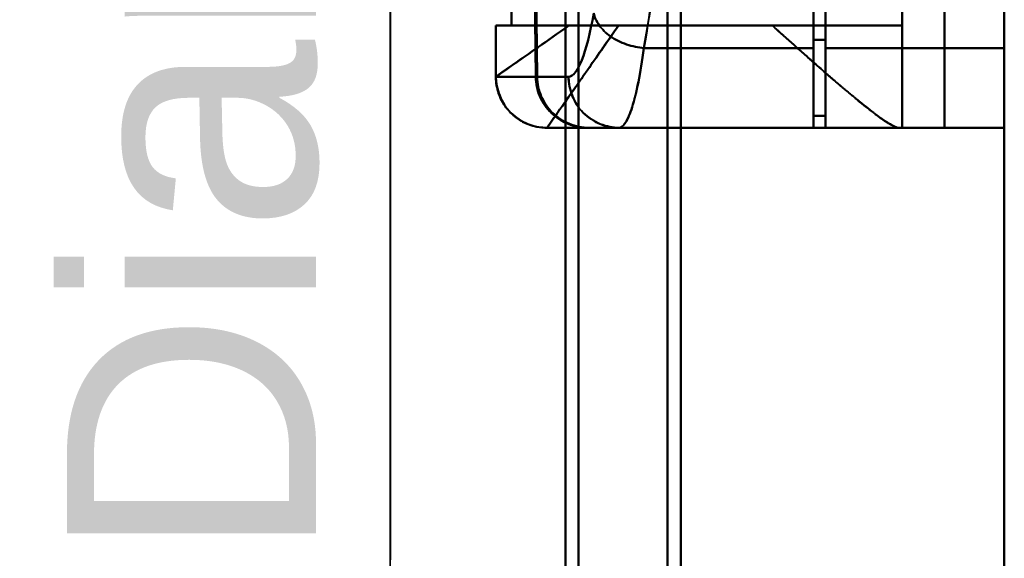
# Model space of a CAD drawing. Header units: millimetres. Extents: x -1352 to 2139, y -120 to 1010.
# Tile 26 of 77: x -595 to -537, y 713 to 745. Entities that reach past the tile are written whole.
import ezdxf

# ---------------------------------------------------------------- set-up
doc = ezdxf.new("R2010")
doc.units = ezdxf.units.MM
doc.layers.add('A-GENM', color=13, linetype='Continuous', lineweight=40)
doc.layers.add('G-IMPT', color=8, linetype='Continuous', lineweight=40)
doc.styles.add('Arial_1', font='arial.ttf', dxfattribs={"height": 14.6304})

# ---------------------------------------------------------------- blocks, each defined once
blk = doc.blocks.new('NEXA 700 CALQUES_dwg-751640-Avant')
at = {"layer": 'G-IMPT'}
for p, q in [((-536.97, 937.772), (-536.97, 128.972)), ((-536.97, 713.372), (-536.97, 839.872)), ((-536.97, 839.872), (-536.97, 713.372)), ((-555.97, 839.372), (-555.97, 713.372)), ((-555.97, 713.372), (-555.97, 839.372)), ((-556.742, 713.372), (-556.742, 838.781)), ((-556.742, 838.781), (-556.742, 713.372)), ((-575.357, 838.338), (-575.357, 713.372)), ((-575.357, 713.372), (-575.357, 838.338)), ((-561.97, 838.338), (-561.97, 713.372)), ((-561.97, 713.372), (-561.97, 838.338)), ((-576.27, 713.372), (-576.27, 837.746)), ((-576.27, 837.746), (-576.27, 713.372)), ((-562.742, 713.372), (-562.742, 837.746)), ((-562.742, 837.746), (-562.742, 713.372)), ((-548.17, 813.05), (-548.17, 743.05)), ((-548.17, 743.05), (-548.17, 813.05)), ((-548.17, 812.552), (-548.17, 743.532)), ((-548.17, 743.532), (-548.17, 812.552)), ((-547.47, 813.05), (-547.47, 743.05)), ((-547.47, 743.05), (-547.47, 813.05)), ((-547.47, 812.552), (-547.47, 743.532)), ((-547.47, 743.532), (-547.47, 812.552)), ((-536.97, 813.05), (-536.97, 743.05)), ((-536.97, 743.05), (-536.97, 813.05)), ((-566.83, 744.372), (-566.83, 741.372)), ((-566.83, 744.372), (-562.545, 744.372)), ((-562.545, 744.372), (-566.83, 744.372)), ((-566.826, 744.372), (-565.906, 744.372)), ((-565.906, 744.372), (-566.826, 744.372)), ((-542.97, 744.372), (-550.584, 744.372)), ((-550.584, 744.372), (-542.97, 744.372)), ((-542.97, 738.372), (-542.97, 744.372)), ((-548.17, 743.532), (-548.17, 739.072)), ((-548.17, 739.072), (-548.17, 743.532)), ((-547.47, 743.532), (-547.47, 739.072)), ((-547.47, 739.072), (-547.47, 743.532)), ((-548.17, 743.05), (-548.17, 738.372)), ((-548.17, 738.372), (-548.17, 743.05)), ((-547.47, 743.05), (-547.47, 738.372)), ((-547.47, 738.372), (-547.47, 743.05)), ((-536.97, 743.05), (-536.97, 738.372)), ((-536.97, 738.372), (-536.97, 743.05)), ((-566.826, 741.372), (-566.83, 741.372)), ((-566.83, 741.372), (-566.826, 741.372)), ((-564.489, 741.372), (-566.826, 741.372)), ((-566.826, 741.372), (-564.489, 741.372)), ((-564.407, 741.372), (-562.563, 741.372)), ((-562.563, 741.372), (-564.407, 741.372)), ((-563.828, 738.372), (-563.83, 738.372)), ((-563.83, 738.372), (-543.14, 738.372)), ((-563.828, 738.372), (-563.83, 738.372)), ((-563.83, 738.372), (-563.828, 738.372)), ((-561.435, 738.372), (-563.828, 738.372)), ((-563.828, 738.372), (-561.435, 738.372)), ((-559.599, 738.372), (-561.351, 738.372)), ((-561.351, 738.372), (-559.599, 738.372)), ((-559.599, 738.372), (-561.351, 738.372)), ((-542.97, 738.372), (-543.14, 738.372)), ((-543.14, 738.372), (-542.97, 738.372)), ((-576.27, 588.998), (-576.27, 713.372)), ((-576.27, 713.372), (-576.27, 588.998)), ((-575.357, 713.372), (-575.357, 588.407)), ((-575.357, 588.407), (-575.357, 713.372)), ((-562.742, 588.998), (-562.742, 713.372)), ((-562.742, 713.372), (-562.742, 588.998)), ((-561.97, 713.372), (-561.97, 588.407)), ((-561.97, 588.407), (-561.97, 713.372)), ((-556.742, 587.964), (-556.742, 713.372)), ((-556.742, 713.372), (-556.742, 587.964)), ((-555.97, 713.372), (-555.97, 587.372)), ((-555.97, 587.372), (-555.97, 713.372)), ((-536.97, 586.872), (-536.97, 713.372)), ((-536.97, 713.372), (-536.97, 586.872))]:
    blk.add_line(p, q, dxfattribs=at)
at = {"layer": 'G-IMPT', "flags": 128}
for points in [[(-536.97, 937.772), (-536.97, 735.572), (-536.97, 533.372), (-536.97, 331.172), (-536.97, 128.972)], [(-536.97, 128.972), (-536.97, 331.172), (-536.97, 533.372), (-536.97, 735.572), (-536.97, 937.772)], [(-536.97, 128.972), (-536.97, 322.422), (-536.97, 515.872), (-536.97, 709.322), (-536.97, 902.772)], [(-536.97, 902.772), (-536.97, 709.322), (-536.97, 515.872), (-536.97, 322.422), (-536.97, 128.972)], [(-542.97, 817.372), (-542.97, 797.622), (-542.97, 777.872), (-542.97, 758.122), (-542.97, 738.372)], [(-542.97, 738.372), (-542.97, 758.122), (-542.97, 777.872), (-542.97, 797.622), (-542.97, 817.372)], [(-540.478, 738.372), (-540.478, 758.122), (-540.478, 777.872), (-540.478, 797.622), (-540.478, 817.372)], [(-540.478, 817.372), (-540.478, 797.622), (-540.478, 777.872), (-540.478, 758.122), (-540.478, 738.372)], [(-536.97, 738.372), (-536.97, 758.122), (-536.97, 777.872), (-536.97, 797.622), (-536.97, 817.372)], [(-536.97, 817.372), (-536.97, 797.622), (-536.97, 777.872), (-536.97, 758.122), (-536.97, 738.372)], [(-564.407, 741.372), (-564.465, 746.456), (-564.521, 751.54), (-564.578, 756.625), (-564.633, 761.71)], [(-564.633, 761.71), (-564.578, 756.625), (-564.521, 751.54), (-564.465, 746.456), (-564.407, 741.372)], [(-547.47, 739.072), (-547.47, 744.732), (-547.47, 750.391), (-547.47, 756.051), (-547.47, 761.71)], [(-547.47, 761.71), (-547.47, 756.051), (-547.47, 750.391), (-547.47, 744.732), (-547.47, 739.072)], [(-564.707, 761.327), (-564.654, 756.338), (-564.599, 751.348), (-564.545, 746.36), (-564.489, 741.372)], [(-564.489, 741.372), (-564.545, 746.36), (-564.599, 751.348), (-564.654, 756.338), (-564.707, 761.327)], [(-547.47, 761.327), (-547.47, 755.589), (-547.47, 749.85), (-547.47, 744.111), (-547.47, 738.372)], [(-547.47, 738.372), (-547.47, 744.111), (-547.47, 749.85), (-547.47, 755.589), (-547.47, 761.327)], [(-565.906, 744.372), (-565.906, 748.122), (-565.906, 751.872), (-565.906, 755.622), (-565.906, 759.372)], [(-565.906, 759.372), (-565.906, 755.622), (-565.906, 751.872), (-565.906, 748.122), (-565.906, 744.372)], [(-542.97, 744.372), (-542.97, 748.122), (-542.97, 751.872), (-542.97, 755.622), (-542.97, 759.372)], [(-542.97, 759.372), (-542.97, 755.622), (-542.97, 751.872), (-542.97, 748.122), (-542.97, 744.372)], [(-536.97, 271.672), (-536.97, 390.022), (-536.97, 508.372), (-536.97, 626.722), (-536.97, 745.072)], [(-536.97, 745.072), (-536.97, 626.722), (-536.97, 508.372), (-536.97, 390.022), (-536.97, 271.672)], [(-536.97, 271.672), (-536.97, 390.022), (-536.97, 508.372), (-536.97, 626.722), (-536.97, 745.072)], [(-566.826, 741.372), (-566.826, 742.122), (-566.826, 742.872), (-566.826, 743.622), (-566.826, 744.372)], [(-566.826, 744.372), (-566.826, 743.622), (-566.826, 742.872), (-566.826, 742.122), (-566.826, 741.372)], [(-542.97, 744.372), (-548.704, 744.372), (-554.438, 744.372), (-560.172, 744.372), (-565.906, 744.372)], [(-565.906, 744.372), (-560.172, 744.372), (-554.438, 744.372), (-548.704, 744.372), (-542.97, 744.372)], [(-559.63, 744.372), (-557.369, 744.372), (-555.107, 744.372), (-552.846, 744.372), (-550.584, 744.372)], [(-550.584, 744.372), (-552.846, 744.372), (-555.107, 744.372), (-557.369, 744.372), (-559.63, 744.372)], [(-542.97, 738.372), (-542.97, 739.872), (-542.97, 741.372), (-542.97, 742.872), (-542.97, 744.372)], [(-542.97, 744.372), (-542.97, 742.872), (-542.97, 741.372), (-542.97, 739.872), (-542.97, 738.372)], [(-547.47, 743.532), (-547.645, 743.532), (-547.82, 743.532), (-547.995, 743.532), (-548.17, 743.532)], [(-548.17, 743.532), (-547.995, 743.532), (-547.82, 743.532), (-547.645, 743.532), (-547.47, 743.532)], [(-548.17, 743.05), (-550.66, 743.05), (-553.151, 743.05), (-555.642, 743.05), (-558.133, 743.05)], [(-558.133, 743.05), (-555.642, 743.05), (-553.151, 743.05), (-550.66, 743.05), (-548.17, 743.05)], [(-536.97, 743.05), (-539.595, 743.05), (-542.22, 743.05), (-544.845, 743.05), (-547.47, 743.05)], [(-547.47, 743.05), (-544.845, 743.05), (-542.22, 743.05), (-539.595, 743.05), (-536.97, 743.05)], [(-563.83, 738.372), (-563.95, 738.375), (-564.07, 738.382), (-564.189, 738.394), (-564.308, 738.411), (-564.426, 738.432), (-564.543, 738.458), (-564.659, 738.489), (-564.774, 738.525), (-564.887, 738.565), (-564.999, 738.609), (-565.108, 738.658), (-565.216, 738.711), (-565.321, 738.769), (-565.424, 738.831), (-565.524, 738.896), (-565.622, 738.966), (-565.717, 739.04), (-565.808, 739.117), (-565.897, 739.198), (-565.982, 739.282), (-566.064, 739.37), (-566.143, 739.461), (-566.217, 739.555), (-566.288, 739.652), (-566.355, 739.751), (-566.418, 739.854), (-566.476, 739.958), (-566.531, 740.065), (-566.581, 740.174), (-566.626, 740.285), (-566.668, 740.398), (-566.704, 740.512), (-566.736, 740.628), (-566.764, 740.745), (-566.787, 740.862), (-566.805, 740.981), (-566.818, 741.1), (-566.826, 741.22), (-566.83, 741.34), (-566.83, 741.372)], [(-548.17, 739.072), (-548.17, 738.897), (-548.17, 738.722), (-548.17, 738.547), (-548.17, 738.372)], [(-547.47, 739.072), (-547.645, 739.072), (-547.82, 739.072), (-547.995, 739.072), (-548.17, 739.072)], [(-548.17, 739.072), (-547.995, 739.072), (-547.82, 739.072), (-547.645, 739.072), (-547.47, 739.072)], [(-547.47, 739.072), (-547.645, 739.072), (-547.82, 739.072), (-547.995, 739.072), (-548.17, 739.072)], [(-548.17, 739.072), (-547.995, 739.072), (-547.82, 739.072), (-547.645, 739.072), (-547.47, 739.072)], [(-548.17, 738.372), (-548.17, 738.547), (-548.17, 738.722), (-548.17, 738.897), (-548.17, 739.072)], [(-563.83, 738.372), (-558.658, 738.372), (-553.485, 738.372), (-548.312, 738.372), (-543.14, 738.372)], [(-543.14, 738.372), (-548.312, 738.372), (-553.485, 738.372), (-558.658, 738.372), (-563.83, 738.372)], [(-561.435, 738.372), (-562.864, 738.372), (-563.709, 738.372), (-563.828, 738.372)], [(-547.47, 738.372), (-550.961, 738.372), (-554.452, 738.372), (-557.943, 738.372), (-561.435, 738.372)], [(-561.435, 738.372), (-557.943, 738.372), (-554.452, 738.372), (-550.961, 738.372), (-547.47, 738.372)], [(-548.17, 738.372), (-551.465, 738.372), (-554.761, 738.372), (-558.056, 738.372), (-561.351, 738.372)], [(-561.351, 738.372), (-558.056, 738.372), (-554.761, 738.372), (-551.465, 738.372), (-548.17, 738.372)], [(-548.17, 738.372), (-551.027, 738.372), (-553.884, 738.372), (-556.741, 738.372), (-559.599, 738.372)], [(-559.599, 738.372), (-556.741, 738.372), (-553.884, 738.372), (-551.027, 738.372), (-548.17, 738.372)], [(-536.97, 738.372), (-539.595, 738.372), (-542.22, 738.372), (-544.845, 738.372), (-547.47, 738.372)], [(-547.47, 738.372), (-544.845, 738.372), (-542.22, 738.372), (-539.595, 738.372), (-536.97, 738.372)], [(-542.97, 738.372), (-542.347, 738.372), (-541.724, 738.372), (-541.101, 738.372), (-540.478, 738.372)], [(-540.478, 738.372), (-541.101, 738.372), (-541.724, 738.372), (-542.347, 738.372), (-542.97, 738.372)], [(-536.97, 738.372), (-537.847, 738.372), (-538.724, 738.372), (-539.601, 738.372), (-540.478, 738.372)], [(-540.478, 738.372), (-539.601, 738.372), (-538.724, 738.372), (-537.847, 738.372), (-536.97, 738.372)]]:
    blk.add_lwpolyline(points, dxfattribs=at)
at = {"layer": 'G-IMPT'}
blk.add_arc((-563.83, 741.372), 3, 180, 270, dxfattribs=at)
for centre, ratio in [((-563.828, 741.372), 0.999612), ((-563.828, 741.372), 0.999612), ((-559.599, 741.372), 0.988057)]:
    blk.add_ellipse(centre, major_axis=(0, 3), ratio=ratio, start_param=1.570796, end_param=3.141593, dxfattribs=at)
for points in [[(-558.133, 743.05), (-557.302, 747.736), (-556.068, 758.854), (-555.276, 778.323), (-556.205, 797.678), (-557.484, 808.527), (-558.329, 813.05)], [(-562.563, 741.372), (-562.308, 741.372), (-561.772, 742.043), (-561.29, 743.929), (-561.085, 745.115)], [(-561.085, 745.115), (-561.295, 743.909), (-561.772, 742.049), (-562.303, 741.379), (-562.563, 741.372)], [(-561.085, 745.115), (-561.043, 744.886), (-560.826, 744.392), (-560.148, 743.705), (-559.166, 743.232), (-558.46, 743.08), (-558.133, 743.05)], [(-558.133, 743.05), (-558.46, 743.08), (-559.166, 743.232), (-560.148, 743.705), (-560.826, 744.392), (-561.043, 744.886), (-561.085, 745.115)], [(-566.83, 741.372), (-566.83, 741.376), (-566.636, 741.512), (-565.78, 742.113), (-564.409, 743.07), (-563.203, 743.903), (-562.545, 744.372)], [(-563.83, 738.372), (-563.83, 738.372), (-563.633, 738.654), (-562.77, 739.888), (-561.411, 741.829), (-560.25, 743.487), (-559.63, 744.372)], [(-559.599, 738.372), (-559.469, 738.372), (-559.212, 738.581), (-558.823, 739.502), (-558.455, 740.979), (-558.236, 742.311), (-558.133, 743.05)], [(-558.133, 743.05), (-558.234, 742.312), (-558.458, 740.968), (-558.822, 739.503), (-559.211, 738.588), (-559.472, 738.372), (-559.599, 738.372)], [(-566.83, 741.372), (-566.83, 741.019), (-566.678, 740.245), (-566.019, 739.184), (-564.958, 738.525), (-564.184, 738.372), (-563.83, 738.372)], [(-561.435, 738.372), (-561.642, 738.375), (-562.044, 738.417), (-562.598, 738.581), (-563.128, 738.864), (-563.594, 739.235), (-563.973, 739.694), (-564.266, 740.218), (-564.437, 740.766), (-564.484, 741.166), (-564.489, 741.372)], [(-564.489, 741.372), (-564.484, 740.978), (-564.318, 740.191), (-563.634, 739.195), (-562.623, 738.529), (-561.831, 738.372), (-561.435, 738.372)], [(-561.351, 738.372), (-561.748, 738.372), (-562.54, 738.529), (-563.551, 739.195), (-564.235, 740.191), (-564.402, 740.978), (-564.407, 741.372)], [(-564.407, 741.372), (-564.402, 741.166), (-564.355, 740.766), (-564.183, 740.218), (-563.891, 739.693), (-563.511, 739.235), (-563.045, 738.864), (-562.514, 738.581), (-561.961, 738.417), (-561.559, 738.375), (-561.351, 738.372)], [(-559.599, 738.372), (-559.948, 738.372), (-560.713, 738.525), (-561.761, 739.184), (-562.412, 740.245), (-562.563, 741.019), (-562.563, 741.372)]]:
    blk.add_open_spline(points, degree=3, dxfattribs=at)
for points, knots in [([(-558.329, 813.05), (-557.945, 810.781), (-557.395, 807.046), (-556.77, 801.586), (-556.219, 795.72), (-555.729, 788.059), (-555.497, 778.284), (-555.658, 768.626), (-556.105, 760.749), (-556.613, 754.885), (-557.22, 749.214), (-557.756, 745.386), (-558.133, 743.05)], [0, 0, 0, 0, 0.125, 0.1875, 0.25, 0.375, 0.5, 0.625, 0.75, 0.8125, 0.875, 1, 1, 1, 1]), ([(-562.545, 744.372), (-563.203, 743.912), (-564.408, 743.068), (-566.239, 741.787), (-566.83, 741.372), (-566.83, 741.372)], [0, 0, 0, 0, 0.25, 0.5, 1, 1, 1, 1]), ([(-559.63, 744.372), (-560.262, 743.487), (-561.112, 742.244), (-562.082, 740.858), (-562.702, 739.976), (-563.196, 739.271), (-563.686, 738.584), (-563.827, 738.372), (-563.83, 738.372)], [0, 0, 0, 0, 0.25, 0.375, 0.5, 0.625, 0.75, 1, 1, 1, 1]), ([(-559.63, 744.372), (-559.886, 744.369), (-560.213, 744.372), (-560.597, 744.374), (-560.786, 744.373), (-560.972, 744.372), (-561.158, 744.372), (-561.342, 744.373), (-561.583, 744.372), (-561.996, 744.372), (-562.333, 744.375), (-562.545, 744.372)], [0, 0, 0, 0, 0.25, 0.3125, 0.375, 0.4375, 0.5, 0.5625, 0.625, 0.75, 1, 1, 1, 1]), ([(-562.545, 744.372), (-562.115, 744.372), (-561.418, 744.372), (-560.406, 744.372), (-559.891, 744.372), (-559.63, 744.372)], [0, 0, 0, 0, 0.5, 0.75, 1, 1, 1, 1]), ([(-543.14, 738.372), (-543.248, 738.372), (-543.458, 738.444), (-543.834, 738.668), (-544.16, 738.894), (-544.545, 739.177), (-544.987, 739.513), (-545.465, 739.891), (-545.956, 740.305), (-546.459, 740.738), (-547.167, 741.339), (-548.101, 742.147), (-549.296, 743.228), (-550.146, 743.986), (-550.584, 744.372)], [0, 0, 0, 0, 0.125, 0.1875, 0.25, 0.3125, 0.375, 0.4375, 0.5, 0.5625, 0.625, 0.75, 0.875, 1, 1, 1, 1]), ([(-550.584, 744.372), (-550.156, 743.976), (-549.521, 743.402), (-548.705, 742.681), (-548.109, 742.163), (-547.538, 741.663), (-546.994, 741.183), (-546.468, 740.727), (-545.955, 740.306), (-545.455, 739.902), (-544.982, 739.517), (-544.547, 739.173), (-544.16, 738.893), (-543.823, 738.681), (-543.441, 738.467), (-543.237, 738.388), (-543.14, 738.372)], [0, 0, 0, 0, 0.125, 0.1875, 0.25, 0.3125, 0.375, 0.4375, 0.5, 0.5625, 0.625, 0.6875, 0.75, 0.8125, 0.875, 1, 1, 1, 1])]:
    blk.add_open_spline(points, degree=3, knots=knots, dxfattribs=at)
blk = doc.blocks.new('Souche connecteur circulaire R23 - Souche connecteur circulaire R23-751698-Avant')
at = {"layer": 'A-GENM'}
blk.add_line((-573.03, 838), (-573.03, 713), dxfattribs=at)

msp = doc.modelspace()

# ---------------------------------------------------------------- linework, layer by layer
at = {"color": 1, "lineweight": 30}
msp.add_line((-573.03, 588), (-573.03, 838), dxfattribs=at)
at = {"color": 94, "lineweight": 30}
msp.add_line((-573.03, 838), (-573.03, 588), dxfattribs=at)

# ---------------------------------------------------------------- block references
at = {"layer": 'A-GENM'}
msp.add_blockref('Souche connecteur circulaire R23 - Souche connecteur circulaire R23-751698-Avant', (0, 0), dxfattribs=at)
at = {"layer": 'G-IMPT'}
msp.add_blockref('NEXA 700 CALQUES_dwg-751640-Avant', (0, 0), dxfattribs=at)

# ---------------------------------------------------------------- texts
at = {"color": 5, "lineweight": 30, "insert": (-592.024, 754.336), "char_height": 14.6304, "width": 99.20583, "attachment_point": 2, "rotation": 90, "line_spacing_factor": 0.941778, "style": 'Arial_1', "bg_fill": 3, "box_fill_scale": 1.25, "bg_fill_color": 9, "bg_fill_true_color": 13158600, "bg_fill_transparency": 0}
msp.add_mtext('Diamètre', dxfattribs=at)

doc.saveas('drawing.dxf')
